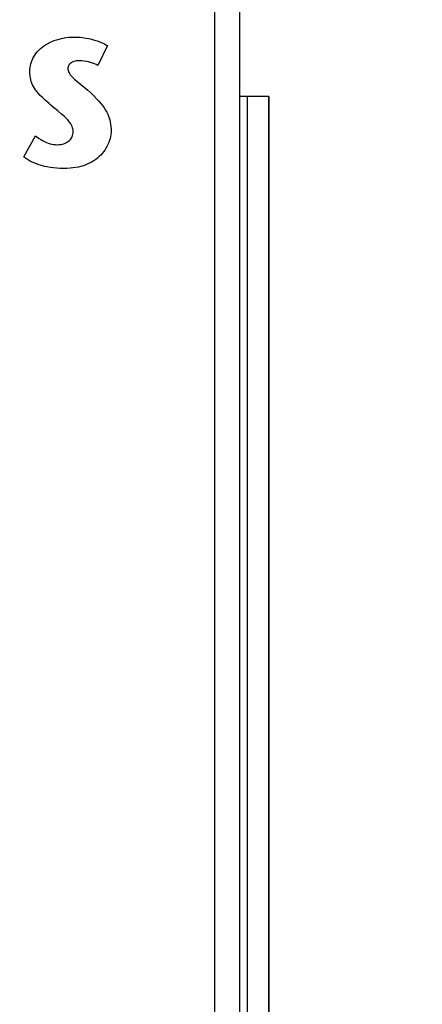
# Model space of a CAD drawing. Header units: inches. Extents: x 0.2 to 16.8, y 0.1 to 10.8.
# Tile 35 of 47: x 4.827 to 4.989, y 7.374 to 7.769. Entities that reach past the tile are written whole.
import ezdxf

# ---------------------------------------------------------------- set-up
doc = ezdxf.new("R2010")
doc.units = ezdxf.units.IN
doc.header["$LTSCALE"] = 0.935
doc.header["$MEASUREMENT"] = 0
doc.layers.get('0').update_dxf_attribs({"linetype": 'CONTINUOUS'})
doc.layers.add('ARTWORK', color=7, linetype='CONTINUOUS')
doc.layers.add('DIMENSIONS', color=7, linetype='CONTINUOUS')
doc.styles.get("Standard").update_dxf_attribs({"font": 'txt', "width": 0.8})
doc.dimstyles.new('DIMSTYLE_2', dxfattribs={"dimtxt": 0.125, "dimasz": 0.18, "dimexe": 0.18, "dimexo": 0.0625, "dimgap": 0.09, "dimtad": 0, "dimtih": 1, "dimtoh": 1, "dimdec": 3, "dimzin": 4, "dimdsep": 46, "dimtxsty": 'STANDARD', "dimblk": '_FILLED', "dimblk1": '_FILLED', "dimblk2": '_FILLED', "dimcen": 0.09, "dimadec": 0, "dimazin": 0, "dimtp": 0.001, "dimtm": 0.001, "dimtfac": 1, "dimtdec": 3, "dimtofl": 0, "dimtmove": 0, "dimatfit": 3, "dimldrblk": '_FILLED', "dimfxl": 1, "dimtolj": 1, "dimtzin": 4, "dimarcsym": 0})

# ---------------------------------------------------------------- blocks, each defined once
blk = doc.blocks.new('*D23')
at = {"layer": 'DIMENSIONS', "color": 2, "linetype": 'CONTINUOUS'}
for p, q in [((4.70947, 4.33777), (4.70947, 2.88968)), ((4.70947, 2.88968), (4.88728, 2.61657)), ((4.88728, 2.61657), (4.88728, 2.31488))]:
    blk.add_line(p, q, dxfattribs=at)
at = {"layer": 'DIMENSIONS', "color": 2, "linetype": 'CONTINUOUS', "width": 0.8}
for s, p in [(']', (4.94978, 2.15238)), ('7.32', (4.94978, 1.75238)), ('[', (4.94978, 1.65238)), ('.288', (4.94978, 1.12738))]:
    blk.add_text(s, height=0.125, rotation=90, dxfattribs=at).set_placement(p)
blk = doc.blocks.new('_FILLED')
at = {"color": 0, "linetype": 'BYBLOCK'}
blk.add_solid([(0, 0), (-1, 0.1736), (-1, -0.1736)], dxfattribs=at)

msp = doc.modelspace()

# ---------------------------------------------------------------- linework, layer by layer
at = {"color": 7, "linetype": 'CONTINUOUS'}
for p, q in [((4.91547, 3.00238), (4.91547, 8.13864)), ((4.90547, 4.03864), (4.90547, 8.10864)), ((4.92718, 7.73864), (4.91547, 7.73864)), ((4.92718, 7.73864), (4.92718, 3.73864))]:
    msp.add_line(p, q, dxfattribs=at)
at = {"color": 9, "linetype": 'CONTINUOUS'}
for p, q in [((4.91841, 7.73864), (4.91841, 3.73864)), ((4.92702, 7.73864), (4.92702, 3.73864))]:
    msp.add_line(p, q, dxfattribs=at)
at = {"layer": 'ARTWORK', "color": 7, "linetype": 'CONTINUOUS'}
for p, q in [((4.83661, 7.75886), (4.83736, 7.75937)), ((4.83736, 7.75937), (4.83817, 7.75985)), ((4.83817, 7.75985), (4.83902, 7.7603)), ((4.83902, 7.7603), (4.83991, 7.76072)), ((4.83991, 7.76072), (4.84084, 7.76109)), ((4.84084, 7.76109), (4.84181, 7.76143)), ((4.84181, 7.76143), (4.84281, 7.76172)), ((4.84281, 7.76172), (4.84385, 7.76197)), ((4.84385, 7.76197), (4.84491, 7.76218)), ((4.84491, 7.76218), (4.84562, 7.76229)), ((4.84562, 7.76229), (4.84671, 7.76241)), ((4.84671, 7.76241), (4.84782, 7.76249)), ((4.84782, 7.76249), (4.84894, 7.76251)), ((4.84894, 7.76251), (4.8501, 7.76249)), ((4.8501, 7.76249), (4.85126, 7.76241)), ((4.85126, 7.76241), (4.85243, 7.76229)), ((4.85243, 7.76229), (4.85359, 7.76212)), ((4.85359, 7.76212), (4.85476, 7.7619)), ((4.85476, 7.7619), (4.85591, 7.76163)), ((4.85591, 7.76163), (4.85704, 7.76132)), ((4.85704, 7.76132), (4.85815, 7.76096)), ((4.85815, 7.76096), (4.85921, 7.76057)), ((4.85921, 7.76057), (4.86022, 7.76016)), ((4.86022, 7.76016), (4.86112, 7.75973)), ((4.86112, 7.75973), (4.8619, 7.75932)), ((4.83308, 7.75529), (4.83354, 7.75594)), ((4.83354, 7.75594), (4.83406, 7.75656)), ((4.83406, 7.75656), (4.83462, 7.75717)), ((4.83462, 7.75717), (4.83523, 7.75776)), ((4.83523, 7.75776), (4.8359, 7.75832)), ((4.8359, 7.75832), (4.83661, 7.75886)), ((4.86228, 7.75909), (4.85835, 7.75107)), ((4.8619, 7.75932), (4.86228, 7.75909)), ((4.83132, 7.7511), (4.83149, 7.75183)), ((4.83149, 7.75183), (4.83171, 7.75255)), ((4.83171, 7.75255), (4.83198, 7.75326)), ((4.83198, 7.75326), (4.8323, 7.75395)), ((4.8323, 7.75395), (4.83266, 7.75463)), ((4.83266, 7.75463), (4.83308, 7.75529)), ((4.84694, 7.75153), (4.84683, 7.75138)), ((4.84721, 7.75181), (4.84694, 7.75153)), ((4.84753, 7.75207), (4.84721, 7.75181)), ((4.84789, 7.75231), (4.84753, 7.75207)), ((4.8483, 7.75251), (4.84789, 7.75231)), ((4.84877, 7.75268), (4.8483, 7.75251)), ((4.84929, 7.75282), (4.84877, 7.75268)), ((4.84986, 7.75291), (4.84929, 7.75282)), ((4.85048, 7.75296), (4.84986, 7.75291)), ((4.85084, 7.75297), (4.85048, 7.75296)), ((4.85105, 7.75297), (4.85084, 7.75297)), ((4.85201, 7.75293), (4.85105, 7.75297)), ((4.85293, 7.75284), (4.85201, 7.75293)), ((4.85382, 7.75271), (4.85293, 7.75284)), ((4.85468, 7.75254), (4.85382, 7.75271)), ((4.8555, 7.75232), (4.85468, 7.75254)), ((4.85628, 7.75206), (4.8555, 7.75232)), ((4.85702, 7.75176), (4.85628, 7.75206)), ((4.85771, 7.75143), (4.85702, 7.75176)), ((4.85835, 7.75107), (4.85771, 7.75143)), ((4.83109, 7.74881), (4.83112, 7.74959)), ((4.83112, 7.74788), (4.83109, 7.74881)), ((4.83112, 7.74959), (4.83119, 7.75035)), ((4.83119, 7.74701), (4.83112, 7.74788)), ((4.83119, 7.75035), (4.83132, 7.7511)), ((4.84636, 7.7502), (4.84633, 7.74984)), ((4.84633, 7.74984), (4.84636, 7.74946)), ((4.84643, 7.75056), (4.84636, 7.7502)), ((4.84636, 7.74946), (4.84643, 7.74908)), ((4.84656, 7.7509), (4.84643, 7.75056)), ((4.84643, 7.74908), (4.84656, 7.74869)), ((4.84673, 7.75122), (4.84656, 7.7509)), ((4.84656, 7.74869), (4.84675, 7.74829)), ((4.84683, 7.75138), (4.84673, 7.75122)), ((4.84675, 7.74829), (4.847, 7.74787)), ((4.847, 7.74787), (4.84734, 7.74741)), ((4.8313, 7.7462), (4.83119, 7.74701)), ((4.83146, 7.74542), (4.8313, 7.7462)), ((4.83167, 7.74469), (4.83146, 7.74542)), ((4.83191, 7.74398), (4.83167, 7.74469)), ((4.8322, 7.7433), (4.83191, 7.74398)), ((4.84734, 7.74741), (4.84776, 7.74691)), ((4.84776, 7.74691), (4.84831, 7.74634)), ((4.84831, 7.74634), (4.84902, 7.74567)), ((4.84902, 7.74567), (4.84998, 7.74484)), ((4.84998, 7.74484), (4.85296, 7.74237)), ((4.83254, 7.74263), (4.8322, 7.7433)), ((4.83294, 7.74197), (4.83254, 7.74263)), ((4.83339, 7.74129), (4.83294, 7.74197)), ((4.83392, 7.74061), (4.83339, 7.74129)), ((4.83454, 7.73988), (4.83392, 7.74061)), ((4.83527, 7.7391), (4.83454, 7.73988)), ((4.85296, 7.74237), (4.85435, 7.74118)), ((4.85435, 7.74118), (4.85558, 7.74007)), ((4.85558, 7.74007), (4.85683, 7.73887)), ((4.83615, 7.73823), (4.83527, 7.7391)), ((4.83727, 7.7372), (4.83615, 7.73823)), ((4.83884, 7.73581), (4.83727, 7.7372)), ((4.83955, 7.73518), (4.83884, 7.73581)), ((4.85683, 7.73887), (4.85791, 7.73778)), ((4.85791, 7.73778), (4.85884, 7.73676)), ((4.85884, 7.73676), (4.85966, 7.7358)), ((4.85966, 7.7358), (4.86036, 7.7349)), ((4.84066, 7.73424), (4.83955, 7.73518)), ((4.84219, 7.73299), (4.84066, 7.73424)), ((4.84258, 7.73267), (4.84219, 7.73299)), ((4.84386, 7.73161), (4.84258, 7.73267)), ((4.86036, 7.7349), (4.86098, 7.73404)), ((4.86098, 7.73404), (4.86151, 7.73321)), ((4.86151, 7.73321), (4.86197, 7.7324)), ((4.86197, 7.7324), (4.86237, 7.73161)), ((4.84482, 7.73077), (4.84386, 7.73161)), ((4.84559, 7.73005), (4.84482, 7.73077)), ((4.84623, 7.72939), (4.84559, 7.73005)), ((4.84676, 7.72878), (4.84623, 7.72939)), ((4.8472, 7.7282), (4.84676, 7.72878)), ((4.84757, 7.72765), (4.8472, 7.7282)), ((4.86237, 7.73161), (4.86271, 7.73082)), ((4.86271, 7.73082), (4.86299, 7.73003)), ((4.86299, 7.73003), (4.86323, 7.72923)), ((4.86323, 7.72923), (4.86342, 7.72841)), ((4.86342, 7.72841), (4.86356, 7.72755)), ((4.84786, 7.72713), (4.84757, 7.72765)), ((4.8481, 7.72661), (4.84786, 7.72713)), ((4.84828, 7.72611), (4.8481, 7.72661)), ((4.8484, 7.72561), (4.84828, 7.72611)), ((4.84848, 7.72511), (4.8484, 7.72561)), ((4.84841, 7.72353), (4.84848, 7.72405)), ((4.8485, 7.72461), (4.84848, 7.72511)), ((4.84848, 7.72405), (4.8485, 7.72461)), ((4.86356, 7.72755), (4.86367, 7.72665)), ((4.86372, 7.72414), (4.86365, 7.7234)), ((4.86367, 7.72665), (4.86373, 7.72568)), ((4.86374, 7.72476), (4.86372, 7.72414)), ((4.86373, 7.72568), (4.86374, 7.72476)), ((4.82868, 7.71441), (4.83334, 7.72286)), ((4.83334, 7.72286), (4.83374, 7.72256)), ((4.83374, 7.72256), (4.83462, 7.72193)), ((4.83462, 7.72193), (4.83545, 7.72139)), ((4.83545, 7.72139), (4.83624, 7.72093)), ((4.83624, 7.72093), (4.837, 7.72053)), ((4.837, 7.72053), (4.83775, 7.7202)), ((4.83775, 7.7202), (4.83849, 7.71992)), ((4.83849, 7.71992), (4.83921, 7.71969)), ((4.84473, 7.71969), (4.84528, 7.71989)), ((4.84528, 7.71989), (4.84579, 7.72013)), ((4.84579, 7.72013), (4.84626, 7.7204)), ((4.84626, 7.7204), (4.84668, 7.7207)), ((4.84668, 7.7207), (4.84705, 7.72102)), ((4.84705, 7.72102), (4.84739, 7.72138)), ((4.84739, 7.72138), (4.84768, 7.72175)), ((4.84768, 7.72175), (4.84792, 7.72216)), ((4.84792, 7.72216), (4.84813, 7.72259)), ((4.84813, 7.72259), (4.84829, 7.72305)), ((4.84829, 7.72305), (4.84841, 7.72353)), ((4.8628, 7.72019), (4.86247, 7.71939)), ((4.86309, 7.721), (4.8628, 7.72019)), ((4.86333, 7.72181), (4.86309, 7.721)), ((4.86352, 7.72261), (4.86333, 7.72181)), ((4.86365, 7.7234), (4.86352, 7.72261)), ((4.83921, 7.71969), (4.83994, 7.71952)), ((4.83994, 7.71952), (4.84066, 7.71939)), ((4.84066, 7.71939), (4.84138, 7.71932)), ((4.84138, 7.71932), (4.8421, 7.71929)), ((4.8421, 7.71929), (4.84217, 7.71929)), ((4.84217, 7.71929), (4.84284, 7.71932)), ((4.84284, 7.71932), (4.8435, 7.7194)), ((4.8435, 7.7194), (4.84413, 7.71952)), ((4.84413, 7.71952), (4.84473, 7.71969)), ((4.86069, 7.71642), (4.86015, 7.71575)), ((4.8612, 7.71712), (4.86069, 7.71642)), ((4.86166, 7.71785), (4.8612, 7.71712)), ((4.86209, 7.71861), (4.86166, 7.71785)), ((4.86247, 7.71939), (4.86209, 7.71861)), ((4.82939, 7.71387), (4.82868, 7.71441)), ((4.83015, 7.71336), (4.82939, 7.71387)), ((4.83096, 7.71287), (4.83015, 7.71336)), ((4.83182, 7.71242), (4.83096, 7.71287)), ((4.83274, 7.71199), (4.83182, 7.71242)), ((4.8337, 7.71159), (4.83274, 7.71199)), ((4.85527, 7.71197), (4.85442, 7.71157)), ((4.85608, 7.71241), (4.85527, 7.71197)), ((4.85685, 7.71288), (4.85608, 7.71241)), ((4.85759, 7.71339), (4.85685, 7.71288)), ((4.85828, 7.71393), (4.85759, 7.71339)), ((4.85894, 7.7145), (4.85828, 7.71393)), ((4.85956, 7.71511), (4.85894, 7.7145)), ((4.86015, 7.71575), (4.85956, 7.71511)), ((4.83472, 7.71123), (4.8337, 7.71159)), ((4.83579, 7.7109), (4.83472, 7.71123)), ((4.83692, 7.71061), (4.83579, 7.7109)), ((4.83809, 7.71035), (4.83692, 7.71061)), ((4.83932, 7.71014), (4.83809, 7.71035)), ((4.84059, 7.70997), (4.83932, 7.71014)), ((4.8419, 7.70985), (4.84059, 7.70997)), ((4.84325, 7.70977), (4.8419, 7.70985)), ((4.84463, 7.70974), (4.84325, 7.70977)), ((4.84473, 7.70974), (4.84463, 7.70974)), ((4.84601, 7.70977), (4.84473, 7.70974)), ((4.84723, 7.70984), (4.84601, 7.70977)), ((4.8484, 7.70996), (4.84723, 7.70984)), ((4.84952, 7.71013), (4.8484, 7.70996)), ((4.85059, 7.71033), (4.84952, 7.71013)), ((4.85161, 7.71058), (4.85059, 7.71033)), ((4.85259, 7.71087), (4.85161, 7.71058)), ((4.85353, 7.7112), (4.85259, 7.71087)), ((4.85442, 7.71157), (4.85353, 7.7112))]:
    msp.add_line(p, q, dxfattribs=at)

# ---------------------------------------------------------------- dimensions: what is measured, and where the dimension line sits
at = {"layer": 'DIMENSIONS', "color": 2, "linetype": 'CONTINUOUS'}
dim = msp.add_ordinate_dim(feature_location=(4.70947, 4.33777), offset=(0.17781, -2.02289), dtype=0, origin=(4.42147, 8.01664), dimstyle='DIMSTYLE_2', dxfattribs=at)
dim.commit()
dim.dimension.update_dxf_attribs({"geometry": '*D23', "text_midpoint": (4.88728, 1.68988)})

doc.saveas('drawing.dxf')
